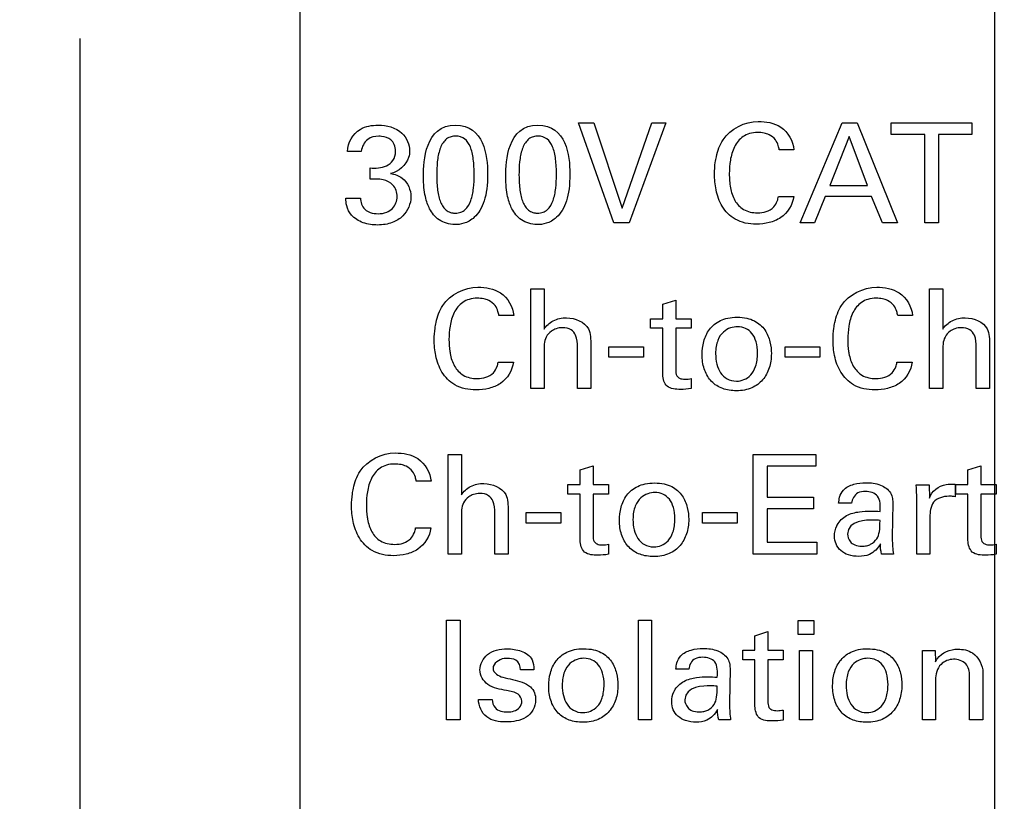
# Model space of a CAD drawing. Header units: inches. Extents: x 0 to 34, y 0 to 22.
# Tile 5 of 31: x 12 to 13, y 6.2 to 7. Entities that reach past the tile are written whole.
import ezdxf

# ---------------------------------------------------------------- set-up
doc = ezdxf.new("R2010")
doc.units = ezdxf.units.IN
doc.header["$LTSCALE"] = 1.87
doc.header["$MEASUREMENT"] = 0
doc.layers.get('0').update_dxf_attribs({"linetype": 'CONTINUOUS'})
doc.layers.add('DATUMCURVES', color=7, linetype='CONTINUOUS')
doc.layers.add('DIMENSIONS', color=7, linetype='CONTINUOUS')
doc.styles.get("Standard").update_dxf_attribs({"font": 'txt', "width": 0.8})
doc.dimstyles.new('DIMSTYLE_2', dxfattribs={"dimtxt": 0.125, "dimasz": 0.18, "dimexe": 0.18, "dimexo": 0.0625, "dimgap": 0.09, "dimtad": 0, "dimtih": 1, "dimtoh": 1, "dimdec": 3, "dimlfac": 0.5, "dimzin": 4, "dimdsep": 46, "dimtxsty": 'STANDARD', "dimblk": '_FILLED', "dimblk1": '_FILLED', "dimblk2": '_FILLED', "dimcen": 0.09, "dimadec": 0, "dimazin": 0, "dimtp": 0.01, "dimtm": 0.01, "dimtfac": 1, "dimtdec": 3, "dimtofl": 0, "dimtmove": 0, "dimatfit": 3, "dimldrblk": '_FILLED', "dimfxl": 1, "dimtolj": 1, "dimtzin": 4, "dimarcsym": 0})

# ---------------------------------------------------------------- blocks, each defined once
blk = doc.blocks.new('*D6')
at = {"layer": 'DIMENSIONS', "color": 2, "linetype": 'CONTINUOUS'}
blk.add_line((13.00455, 7.02036), (13.00455, 4.75337), dxfattribs=at)
at = {"layer": 'DIMENSIONS', "color": 2, "linetype": 'CONTINUOUS', "insert": (12.94205, 4.69087), "char_height": 0.125, "width": 1.125, "attachment_point": 3, "rotation": 90, "line_spacing_factor": 0.9}
blk.add_mtext('.241{\\Ftxt.shx;\\W1.000000;\\H0.125000; }[6.12]', dxfattribs=at)
blk = doc.blocks.new('_FILLED')
at = {"color": 0, "linetype": 'BYBLOCK'}
blk.add_solid([(0, 0), (-1, 0.1736), (-1, -0.1736)], dxfattribs=at)
blk = doc.blocks.new('*D7')
at = {"layer": 'DIMENSIONS', "color": 2, "linetype": 'CONTINUOUS'}
for p, q in [((12.08455, 6.99036), (12.08455, 5.14264)), ((12.08455, 5.14264), (12.12602, 4.95427)), ((12.12602, 4.95427), (12.12602, 4.75337))]:
    blk.add_line(p, q, dxfattribs=at)
at = {"layer": 'DIMENSIONS', "color": 2, "linetype": 'CONTINUOUS', "insert": (12.06352, 4.69087), "char_height": 0.125, "width": 1.225, "attachment_point": 3, "rotation": 90, "line_spacing_factor": 0.9}
blk.add_mtext('-.219{\\Ftxt.shx;\\W1.000000;\\H0.125000; }[5.56]', dxfattribs=at)
blk = doc.blocks.new('*D15')
at = {"layer": 'DIMENSIONS', "color": 2, "linetype": 'CONTINUOUS'}
blk.add_line((13.58049, 15.62486), (14.19805, 15.62486), dxfattribs=at)
at = {"layer": 'DIMENSIONS', "color": 2, "linetype": 'CONTINUOUS', "insert": (14.26055, 15.68736), "char_height": 0.125, "width": 1.425, "attachment_point": 1, "line_spacing_factor": 0.9}
blk.add_mtext('4.942{\\Ftxt.shx;\\W1.000000;\\H0.125000; }[125.53]', dxfattribs=at)
blk = doc.blocks.new('*D18')
at = {"layer": 'DIMENSIONS', "color": 2, "linetype": 'CONTINUOUS'}
blk.add_line((12.02605, 7.08286), (11.24705, 7.08286), dxfattribs=at)
at = {"layer": 'DIMENSIONS', "color": 2, "linetype": 'CONTINUOUS', "insert": (11.18455, 7.14536), "char_height": 0.125, "width": 1.225, "attachment_point": 3, "line_spacing_factor": 0.9}
blk.add_mtext('.671{\\Ftxt.shx;\\W1.000000;\\H0.125000; }[17.04]', dxfattribs=at)
blk = doc.blocks.new('*D19')
at = {"layer": 'DIMENSIONS', "color": 2, "linetype": 'CONTINUOUS'}
blk.add_line((12.02605, 14.03686), (11.24705, 14.03686), dxfattribs=at)
at = {"layer": 'DIMENSIONS', "color": 2, "linetype": 'CONTINUOUS', "insert": (11.18455, 14.09936), "char_height": 0.125, "width": 1.425, "attachment_point": 3, "line_spacing_factor": 0.9}
blk.add_mtext('4.148{\\Ftxt.shx;\\W1.000000;\\H0.125000; }[105.36]', dxfattribs=at)
blk = doc.blocks.new('*D30')
at = {"layer": 'DIMENSIONS', "color": 2, "linetype": 'CONTINUOUS'}
blk.add_line((12.21957, 7.46086), (11.24705, 7.46086), dxfattribs=at)
at = {"layer": 'DIMENSIONS', "color": 2, "linetype": 'CONTINUOUS', "insert": (11.18455, 7.52336), "char_height": 0.125, "width": 2.025, "attachment_point": 3, "line_spacing_factor": 0.9}
blk.add_mtext('PIN 1-A .860{\\Ftxt.shx;\\W1.000000;\\H0.125000; }[21.84]', dxfattribs=at)
blk = doc.blocks.new('*D31')
at = {"layer": 'DIMENSIONS', "color": 2, "linetype": 'CONTINUOUS'}
blk.add_line((12.3057, 7.37159), (12.3057, 4.75337), dxfattribs=at)
at = {"layer": 'DIMENSIONS', "color": 2, "linetype": 'CONTINUOUS', "insert": (12.2432, 4.69087), "char_height": 0.125, "width": 1.925, "attachment_point": 3, "rotation": 90, "line_spacing_factor": 0.9}
blk.add_mtext('PIN 1-A .108{\\Ftxt.shx;\\W1.000000;\\H0.125000; }[2.75]', dxfattribs=at)

msp = doc.modelspace()

# ---------------------------------------------------------------- linework, layer by layer
at = {"layer": 'DATUMCURVES', "color": 40, "linetype": 'CONTINUOUS'}
for p, q in [((12.58594, 6.90564), (12.60136, 6.90564)), ((12.62166, 6.80527), (12.58594, 6.90564)), ((12.60136, 6.90564), (12.62986, 6.81987)), ((12.62986, 6.81987), (12.65988, 6.90564)), ((12.67394, 6.90564), (12.63695, 6.80527)), ((12.65988, 6.90564), (12.67394, 6.90564)), ((12.80914, 6.80527), (12.8514, 6.90564)), ((12.8514, 6.90564), (12.86626, 6.90564)), ((12.86626, 6.90564), (12.90684, 6.80527)), ((12.90066, 6.90564), (12.98172, 6.90564)), ((12.90066, 6.89384), (12.90066, 6.90564)), ((12.98172, 6.90564), (12.98172, 6.89384)), ((12.9343, 6.89384), (12.90066, 6.89384)), ((12.9343, 6.80527), (12.9343, 6.89384)), ((12.98172, 6.89384), (12.94805, 6.89384)), ((12.94805, 6.89384), (12.94805, 6.80527)), ((12.85821, 6.89189), (12.83873, 6.84268)), ((12.87668, 6.84268), (12.85821, 6.89189)), ((12.36762, 6.877), (12.35358, 6.877)), ((12.80281, 6.87854), (12.78795, 6.87854)), ((12.37638, 6.84906), (12.37638, 6.86034)), ((12.83873, 6.84268), (12.87668, 6.84268)), ((12.35205, 6.83001), (12.36679, 6.83001)), ((12.78724, 6.8317), (12.80254, 6.8317)), ((12.83428, 6.83142), (12.82346, 6.80527)), ((12.88086, 6.83142), (12.83428, 6.83142)), ((12.89171, 6.80527), (12.88086, 6.83142)), ((12.63695, 6.80527), (12.62166, 6.80527)), ((12.82346, 6.80527), (12.80914, 6.80527)), ((12.90684, 6.80527), (12.89171, 6.80527)), ((12.94805, 6.80527), (12.9343, 6.80527)), ((12.53817, 6.73884), (12.55138, 6.73884)), ((12.53817, 6.63861), (12.53817, 6.73884)), ((12.55138, 6.73884), (12.55138, 6.69812)), ((12.93929, 6.73884), (12.9525, 6.73884)), ((12.93929, 6.63861), (12.93929, 6.73884)), ((12.9525, 6.73884), (12.9525, 6.69812)), ((12.67095, 6.72327), (12.68388, 6.72745)), ((12.68388, 6.72745), (12.68388, 6.70868)), ((12.67095, 6.70868), (12.67095, 6.72327)), ((12.52089, 6.71188), (12.50601, 6.71188)), ((12.65858, 6.70868), (12.67095, 6.70868)), ((12.65858, 6.69907), (12.65858, 6.70868)), ((12.68388, 6.70868), (12.69945, 6.70868)), ((12.69945, 6.70868), (12.69945, 6.69907)), ((12.92201, 6.71188), (12.90712, 6.71188)), ((12.67095, 6.69907), (12.65858, 6.69907)), ((12.67095, 6.6525), (12.67095, 6.69907)), ((12.69945, 6.69907), (12.68388, 6.69907)), ((12.68388, 6.69907), (12.68388, 6.65724)), ((12.55138, 6.67558), (12.55138, 6.63861)), ((12.58501, 6.63861), (12.58501, 6.67989)), ((12.59836, 6.68225), (12.59836, 6.63861)), ((12.61664, 6.68047), (12.65153, 6.68047)), ((12.61664, 6.66988), (12.61664, 6.68047)), ((12.65153, 6.68047), (12.65153, 6.66988)), ((12.794, 6.68047), (12.82888, 6.68047)), ((12.794, 6.66988), (12.794, 6.68047)), ((12.82888, 6.68047), (12.82888, 6.66988)), ((12.9525, 6.67558), (12.9525, 6.63861)), ((12.98614, 6.63861), (12.98614, 6.67989)), ((12.99948, 6.68225), (12.99948, 6.63861)), ((12.65153, 6.66988), (12.61664, 6.66988)), ((12.82888, 6.66988), (12.794, 6.66988)), ((12.50532, 6.66503), (12.5206, 6.66503)), ((12.90644, 6.66503), (12.92171, 6.66503)), ((12.69945, 6.64862), (12.69945, 6.63847)), ((12.55138, 6.63861), (12.53817, 6.63861)), ((12.59836, 6.63861), (12.58501, 6.63861)), ((12.9525, 6.63861), (12.93929, 6.63861)), ((12.99948, 6.63861), (12.98614, 6.63861)), ((12.45505, 6.57217), (12.46826, 6.57217)), ((12.45505, 6.47194), (12.45505, 6.57217)), ((12.46826, 6.57217), (12.46826, 6.53146)), ((12.76188, 6.57231), (12.82484, 6.57231)), ((12.76188, 6.47194), (12.76188, 6.57231)), ((12.82484, 6.57231), (12.82484, 6.56051)), ((12.58784, 6.5566), (12.60076, 6.56078)), ((12.58784, 6.54201), (12.58784, 6.5566)), ((12.60076, 6.56078), (12.60076, 6.54201)), ((12.82484, 6.56051), (12.77577, 6.56051)), ((12.77577, 6.56051), (12.77577, 6.52923)), ((12.97784, 6.5566), (12.99077, 6.56078)), ((12.97784, 6.54201), (12.97784, 6.5566)), ((12.99077, 6.56078), (12.99077, 6.54201)), ((12.43777, 6.54521), (12.42289, 6.54521)), ((12.57547, 6.54201), (12.58784, 6.54201)), ((12.57547, 6.53241), (12.57547, 6.54201)), ((12.60076, 6.54201), (12.61633, 6.54201)), ((12.61633, 6.54201), (12.61633, 6.53241)), ((12.92562, 6.54174), (12.93883, 6.54174)), ((12.93883, 6.54174), (12.9391, 6.52826)), ((12.96482, 6.54228), (12.96482, 6.5295)), ((12.96547, 6.54201), (12.97784, 6.54201)), ((12.96547, 6.53241), (12.96547, 6.54201)), ((12.99077, 6.54201), (13.00635, 6.54201)), ((13.00635, 6.54201), (13.00635, 6.53241)), ((12.58784, 6.53241), (12.57547, 6.53241)), ((12.58784, 6.48583), (12.58784, 6.53241)), ((12.61633, 6.53241), (12.60076, 6.53241)), ((12.60076, 6.53241), (12.60076, 6.49058)), ((12.77577, 6.52923), (12.82248, 6.52923)), ((12.82248, 6.52923), (12.82248, 6.51754)), ((12.92632, 6.47194), (12.92632, 6.52755)), ((12.97784, 6.53241), (12.96547, 6.53241)), ((12.97784, 6.48583), (12.97784, 6.53241)), ((13.00635, 6.53241), (12.99077, 6.53241)), ((12.99077, 6.53241), (12.99077, 6.49058)), ((12.82248, 6.51754), (12.77577, 6.51754)), ((12.77577, 6.51754), (12.77577, 6.48417)), ((12.86078, 6.5231), (12.84771, 6.5231)), ((12.90221, 6.52283), (12.90164, 6.48947)), ((12.46826, 6.50892), (12.46826, 6.47194)), ((12.5019, 6.47194), (12.5019, 6.51323)), ((12.51524, 6.51559), (12.51524, 6.47194)), ((12.53353, 6.5138), (12.56841, 6.5138)), ((12.53353, 6.50322), (12.53353, 6.5138)), ((12.56841, 6.5138), (12.56841, 6.50322)), ((12.71088, 6.5138), (12.74577, 6.5138)), ((12.71088, 6.50322), (12.71088, 6.5138)), ((12.74577, 6.5138), (12.74577, 6.50322)), ((12.93951, 6.50905), (12.93951, 6.47194)), ((12.4222, 6.49836), (12.43749, 6.49836)), ((12.56841, 6.50322), (12.53353, 6.50322)), ((12.74577, 6.50322), (12.71088, 6.50322)), ((12.61633, 6.48195), (12.61633, 6.4718)), ((12.77577, 6.48417), (12.82595, 6.48417)), ((12.82595, 6.48417), (12.82595, 6.47194)), ((13.00635, 6.48195), (13.00635, 6.4718)), ((12.46826, 6.47194), (12.45505, 6.47194)), ((12.51524, 6.47194), (12.5019, 6.47194)), ((12.82595, 6.47194), (12.76188, 6.47194)), ((12.90278, 6.47194), (12.89095, 6.47194)), ((12.93951, 6.47194), (12.92632, 6.47194)), ((12.45316, 6.40564), (12.46707, 6.40564)), ((12.45316, 6.30527), (12.45316, 6.40564)), ((12.46707, 6.40564), (12.46707, 6.30527)), ((12.64637, 6.40551), (12.65944, 6.40551)), ((12.64637, 6.30527), (12.64637, 6.40551)), ((12.65944, 6.40551), (12.65944, 6.30527)), ((12.80691, 6.40537), (12.82264, 6.40537)), ((12.80691, 6.39105), (12.80691, 6.40537)), ((12.82264, 6.40537), (12.82264, 6.39105)), ((12.76359, 6.38994), (12.77653, 6.39412)), ((12.76359, 6.37534), (12.76359, 6.38994)), ((12.77653, 6.39412), (12.77653, 6.37534)), ((12.82264, 6.39105), (12.80691, 6.39105)), ((12.75122, 6.37534), (12.76359, 6.37534)), ((12.75122, 6.36574), (12.75122, 6.37534)), ((12.77653, 6.37534), (12.7921, 6.37534)), ((12.7921, 6.37534), (12.7921, 6.36574)), ((12.80832, 6.37507), (12.8214, 6.37507)), ((12.80832, 6.30527), (12.80832, 6.37507)), ((12.8214, 6.37507), (12.8214, 6.30527)), ((12.93194, 6.37507), (12.94499, 6.37507)), ((12.93207, 6.36702), (12.93194, 6.37507)), ((12.94499, 6.37507), (12.94515, 6.36381)), ((12.76359, 6.36574), (12.75122, 6.36574)), ((12.76359, 6.31916), (12.76359, 6.36574)), ((12.7921, 6.36574), (12.77653, 6.36574)), ((12.77653, 6.36574), (12.77653, 6.32391)), ((12.93207, 6.30527), (12.93207, 6.36702)), ((12.54114, 6.35573), (12.52779, 6.35573)), ((12.69707, 6.35643), (12.68401, 6.35643)), ((12.7385, 6.35616), (12.73796, 6.3228)), ((12.97949, 6.30527), (12.97949, 6.34963)), ((12.99284, 6.35269), (12.99284, 6.30527)), ((12.94515, 6.34545), (12.94515, 6.30527)), ((12.48553, 6.326), (12.49929, 6.326)), ((12.7921, 6.31528), (12.7921, 6.30514)), ((12.46707, 6.30527), (12.45316, 6.30527)), ((12.65944, 6.30527), (12.64637, 6.30527)), ((12.73907, 6.30527), (12.72724, 6.30527)), ((12.8214, 6.30527), (12.80832, 6.30527)), ((12.94515, 6.30527), (12.93207, 6.30527)), ((12.99284, 6.30527), (12.97949, 6.30527))]:
    msp.add_line(p, q, dxfattribs=at)
for points, knots in [([(12.35358, 6.877), (12.35388, 6.88554), (12.36293, 6.90118), (12.37851, 6.90328), (12.38472, 6.90328)], [0, 0, 0, 0, 0.5789, 1, 1, 1, 1]), ([(12.38472, 6.90328), (12.39303, 6.90328), (12.40936, 6.89941), (12.41615, 6.88384), (12.41615, 6.8773)], [0, 0, 0, 0, 0.559168, 1, 1, 1, 1]), ([(12.72371, 6.86581), (12.72399, 6.86771), (12.7254, 6.87568), (12.73225, 6.89639), (12.75352, 6.90705), (12.76682, 6.90705)], [0, 0, 0, 0, 0.089803, 0.377207, 1, 1, 1, 1]), ([(12.76682, 6.90705), (12.7746, 6.90705), (12.79226, 6.9043), (12.80211, 6.88733), (12.80281, 6.87854)], [0, 0, 0, 0, 0.468919, 1, 1, 1, 1]), ([(12.78795, 6.87854), (12.78772, 6.87995), (12.78704, 6.88349), (12.78425, 6.88934), (12.77878, 6.89365), (12.77236, 6.89561), (12.76569, 6.89617), (12.75835, 6.89533), (12.74942, 6.89124), (12.74198, 6.88162), (12.7384, 6.86823), (12.73744, 6.85428), (12.7381, 6.84502), (12.73897, 6.84036)], [0, 0, 0, 0, 0.042181, 0.106209, 0.187347, 0.239174, 0.303053, 0.384319, 0.454931, 0.587887, 0.726707, 0.860307, 1, 1, 1, 1]), ([(12.38792, 6.89206), (12.387, 6.89214), (12.38204, 6.89231), (12.37245, 6.89032), (12.3681, 6.88152), (12.36762, 6.877)], [0, 0, 0, 0, 0.095265, 0.508557, 1, 1, 1, 1]), ([(12.37638, 6.86034), (12.3819, 6.85986), (12.39067, 6.8603), (12.4006, 6.86741), (12.40262, 6.87616), (12.40147, 6.88378), (12.39664, 6.89016), (12.39136, 6.89175), (12.38792, 6.89206)], [0, 0, 0, 0, 0.288416, 0.434152, 0.602051, 0.724855, 0.827555, 1, 1, 1, 1]), ([(12.46152, 6.89227), (12.4599, 6.89217), (12.45633, 6.89145), (12.45082, 6.88788), (12.44613, 6.87963), (12.44374, 6.86647), (12.44326, 6.85163), (12.44399, 6.83743), (12.44641, 6.82727), (12.44974, 6.82111), (12.45297, 6.81761), (12.45643, 6.81577), (12.45911, 6.8151), (12.46098, 6.81492), (12.46154, 6.81486), (12.46222, 6.81488)], [0, 0, 0, 0, 0.046886, 0.103149, 0.215675, 0.328201, 0.440727, 0.580545, 0.720363, 0.790273, 0.860182, 0.930091, 0.965045, 0.982523, 1, 1, 1, 1]), ([(12.46222, 6.81488), (12.46294, 6.81489), (12.46528, 6.81503), (12.4685, 6.81599), (12.47364, 6.8191), (12.47822, 6.82706), (12.48077, 6.83983), (12.48135, 6.85503), (12.48063, 6.86966), (12.47772, 6.88214), (12.47226, 6.89029), (12.46556, 6.8924), (12.46185, 6.89228), (12.46152, 6.89227)], [0, 0, 0, 0, 0.026346, 0.052692, 0.105385, 0.21077, 0.316155, 0.421539, 0.562766, 0.703993, 0.84522, 0.986447, 1, 1, 1, 1]), ([(12.5443, 6.89227), (12.54268, 6.89217), (12.53911, 6.89145), (12.5336, 6.88788), (12.5289, 6.87963), (12.52652, 6.86647), (12.52603, 6.85163), (12.52677, 6.83743), (12.5292, 6.82727), (12.53252, 6.82111), (12.53576, 6.81761), (12.53922, 6.81577), (12.54189, 6.8151), (12.54376, 6.81492), (12.54431, 6.81486), (12.545, 6.81488)], [0, 0, 0, 0, 0.046886, 0.103149, 0.215675, 0.328201, 0.440727, 0.580545, 0.720363, 0.790273, 0.860182, 0.930091, 0.965045, 0.982523, 1, 1, 1, 1]), ([(12.545, 6.81488), (12.54572, 6.81489), (12.54805, 6.81503), (12.55127, 6.81599), (12.55642, 6.8191), (12.56099, 6.82706), (12.56354, 6.83983), (12.56413, 6.85503), (12.5634, 6.86966), (12.56049, 6.88214), (12.55503, 6.89029), (12.54833, 6.8924), (12.54462, 6.89228), (12.5443, 6.89227)], [0, 0, 0, 0, 0.026346, 0.052692, 0.105384, 0.210768, 0.316152, 0.421536, 0.562762, 0.703988, 0.845213, 0.986439, 1, 1, 1, 1]), ([(12.41615, 6.8773), (12.41615, 6.87514), (12.4149, 6.86476), (12.40492, 6.8564), (12.39696, 6.85462)], [0, 0, 0, 0, 0.209375, 1, 1, 1, 1]), ([(12.80254, 6.8317), (12.80167, 6.82339), (12.79384, 6.81095), (12.77785, 6.8048), (12.76204, 6.80287), (12.74364, 6.80641), (12.7296, 6.82099), (12.72395, 6.83766), (12.72251, 6.85279), (12.72317, 6.86201), (12.72371, 6.86581)], [0, 0, 0, 0, 0.184061, 0.27681, 0.371904, 0.534117, 0.667335, 0.796642, 0.915547, 1, 1, 1, 1]), ([(12.39696, 6.85462), (12.40117, 6.85402), (12.4124, 6.85043), (12.41753, 6.83815), (12.41753, 6.83126)], [0, 0, 0, 0, 0.381596, 1, 1, 1, 1]), ([(12.49461, 6.85448), (12.49461, 6.84309), (12.49238, 6.82543), (12.48288, 6.81029), (12.47025, 6.80371), (12.46026, 6.80302), (12.45318, 6.80426), (12.44569, 6.80786), (12.44003, 6.81312), (12.4356, 6.82013), (12.4317, 6.83029), (12.43011, 6.84364), (12.43011, 6.85226)], [0, 0, 0, 0, 0.08586, 0.171719, 0.238587, 0.305455, 0.404465, 0.503475, 0.602485, 0.701494, 0.850747, 1, 1, 1, 1]), ([(12.57739, 6.85448), (12.57739, 6.84309), (12.57515, 6.82543), (12.56565, 6.81029), (12.55302, 6.80371), (12.54303, 6.80302), (12.53596, 6.80426), (12.52846, 6.80786), (12.52281, 6.81312), (12.51838, 6.82012), (12.51448, 6.83029), (12.51288, 6.84364), (12.51288, 6.85226)], [0, 0, 0, 0, 0.08556, 0.171121, 0.237756, 0.30439, 0.403589, 0.502788, 0.601987, 0.701186, 0.850593, 1, 1, 1, 1]), ([(12.40363, 6.83142), (12.40366, 6.83574), (12.40086, 6.84387), (12.38903, 6.84961), (12.38083, 6.8492), (12.37638, 6.84906)], [0, 0, 0, 0, 0.3389, 0.636712, 1, 1, 1, 1]), ([(12.73897, 6.84036), (12.73979, 6.83596), (12.7423, 6.82755), (12.75182, 6.817), (12.76428, 6.81456), (12.77504, 6.81584), (12.78243, 6.8202), (12.78606, 6.82626), (12.78697, 6.8301), (12.78724, 6.8317)], [0, 0, 0, 0, 0.191136, 0.370728, 0.57855, 0.706059, 0.83173, 0.930403, 1, 1, 1, 1]), ([(12.41753, 6.83126), (12.41753, 6.82428), (12.41238, 6.81278), (12.39833, 6.80429), (12.38414, 6.80222), (12.36949, 6.80417), (12.35769, 6.81127), (12.35251, 6.82126), (12.35215, 6.82741), (12.35205, 6.83001)], [0, 0, 0, 0, 0.219649, 0.348941, 0.50494, 0.661204, 0.807876, 0.918076, 1, 1, 1, 1]), ([(12.36679, 6.83001), (12.36673, 6.82598), (12.36902, 6.8192), (12.37703, 6.81488), (12.38477, 6.81395), (12.39278, 6.81504), (12.40112, 6.82027), (12.4036, 6.82707), (12.40363, 6.83142)], [0, 0, 0, 0, 0.220412, 0.337554, 0.480542, 0.641013, 0.770714, 1, 1, 1, 1]), ([(12.44177, 6.69915), (12.44204, 6.70105), (12.44346, 6.70901), (12.4503, 6.72972), (12.47158, 6.74039), (12.48487, 6.74039)], [0, 0, 0, 0, 0.089797, 0.377167, 1, 1, 1, 1]), ([(12.48487, 6.74039), (12.49266, 6.74039), (12.51033, 6.73764), (12.52019, 6.72066), (12.52089, 6.71188)], [0, 0, 0, 0, 0.469036, 1, 1, 1, 1]), ([(12.84289, 6.69915), (12.84316, 6.70105), (12.84458, 6.70901), (12.85143, 6.72973), (12.87271, 6.74039), (12.88601, 6.74039)], [0, 0, 0, 0, 0.089781, 0.377109, 1, 1, 1, 1]), ([(12.88601, 6.74039), (12.89379, 6.74039), (12.91145, 6.73763), (12.92131, 6.72066), (12.92201, 6.71188)], [0, 0, 0, 0, 0.468919, 1, 1, 1, 1]), ([(12.50601, 6.71188), (12.50578, 6.71328), (12.5051, 6.71682), (12.5023, 6.72267), (12.49683, 6.72699), (12.49041, 6.72895), (12.48373, 6.7295), (12.47639, 6.72867), (12.46747, 6.72458), (12.46002, 6.71495), (12.45645, 6.70156), (12.45553, 6.68829), (12.45605, 6.67971), (12.45667, 6.67569)], [0, 0, 0, 0, 0.04303, 0.108378, 0.191216, 0.244118, 0.3093, 0.392211, 0.464254, 0.599901, 0.741531, 0.877836, 1, 1, 1, 1]), ([(12.90712, 6.71188), (12.9069, 6.71329), (12.90622, 6.71682), (12.90342, 6.72267), (12.89795, 6.72699), (12.89153, 6.72895), (12.88486, 6.7295), (12.87751, 6.72867), (12.86859, 6.72458), (12.86114, 6.71495), (12.85757, 6.70156), (12.85666, 6.68829), (12.85718, 6.67971), (12.8578, 6.67569)], [0, 0, 0, 0, 0.043013, 0.108346, 0.191183, 0.244088, 0.309275, 0.39219, 0.464233, 0.599881, 0.741517, 0.87783, 1, 1, 1, 1]), ([(12.55138, 6.69812), (12.5535, 6.70175), (12.56062, 6.70786), (12.5773, 6.71158), (12.59869, 6.70297), (12.59836, 6.68774), (12.59836, 6.68225)], [0, 0, 0, 0, 0.187157, 0.390356, 0.755898, 1, 1, 1, 1]), ([(12.7431, 6.63628), (12.73821, 6.63646), (12.72842, 6.63851), (12.71822, 6.64616), (12.71179, 6.6579), (12.7098, 6.67164), (12.71141, 6.68597), (12.71695, 6.69845), (12.72785, 6.70762), (12.73872, 6.71029), (12.74585, 6.7102)], [0, 0, 0, 0, 0.123818, 0.261393, 0.398969, 0.536544, 0.652408, 0.768272, 0.884136, 1, 1, 1, 1]), ([(12.74585, 6.7102), (12.74896, 6.71016), (12.75582, 6.70953), (12.76569, 6.70585), (12.77434, 6.69787), (12.77927, 6.68546), (12.78059, 6.67178), (12.7786, 6.65883), (12.77206, 6.64662), (12.76283, 6.63975), (12.75333, 6.63678), (12.747, 6.6362), (12.74364, 6.63626), (12.7431, 6.63628)], [0, 0, 0, 0, 0.051325, 0.102651, 0.205301, 0.307952, 0.410603, 0.554458, 0.698314, 0.842169, 0.914097, 0.986025, 1, 1, 1, 1]), ([(12.9525, 6.69812), (12.95463, 6.70175), (12.96175, 6.70785), (12.97843, 6.71158), (12.99981, 6.70297), (12.99948, 6.68774), (12.99948, 6.68225)], [0, 0, 0, 0, 0.18723, 0.390343, 0.755892, 1, 1, 1, 1]), ([(12.5206, 6.66503), (12.51972, 6.65672), (12.5119, 6.64428), (12.49591, 6.63813), (12.4801, 6.63621), (12.46171, 6.63975), (12.44766, 6.65432), (12.44201, 6.671), (12.44056, 6.68612), (12.44123, 6.69534), (12.44177, 6.69915)], [0, 0, 0, 0, 0.18408, 0.276808, 0.371804, 0.534079, 0.667322, 0.796637, 0.915546, 1, 1, 1, 1]), ([(12.58501, 6.67989), (12.58501, 6.68402), (12.58486, 6.69079), (12.57863, 6.69865), (12.57077, 6.70005), (12.56386, 6.69909), (12.55791, 6.69607), (12.55304, 6.69074), (12.55138, 6.68308), (12.55138, 6.67809), (12.55138, 6.67558)], [0, 0, 0, 0, 0.196365, 0.306559, 0.448743, 0.551728, 0.636484, 0.761997, 0.880425, 1, 1, 1, 1]), ([(12.74585, 6.70062), (12.74167, 6.70062), (12.73348, 6.69856), (12.7257, 6.68793), (12.72344, 6.67564), (12.72477, 6.66281), (12.7297, 6.65098), (12.73757, 6.64598), (12.74501, 6.64598)], [0, 0, 0, 0, 0.301951, 0.452927, 0.603903, 0.702927, 0.801951, 1, 1, 1, 1]), ([(12.74501, 6.64598), (12.74994, 6.64598), (12.75787, 6.64876), (12.76473, 6.65986), (12.76673, 6.67312), (12.76513, 6.68624), (12.75957, 6.69708), (12.75196, 6.70062), (12.74585, 6.70062)], [0, 0, 0, 0, 0.2735, 0.41025, 0.547001, 0.66025, 0.7735, 1, 1, 1, 1]), ([(12.92171, 6.66503), (12.92084, 6.65672), (12.91302, 6.64428), (12.89703, 6.63813), (12.88122, 6.63621), (12.86283, 6.63975), (12.84878, 6.65432), (12.84313, 6.671), (12.84169, 6.68612), (12.84235, 6.69534), (12.84289, 6.69915)], [0, 0, 0, 0, 0.184021, 0.276764, 0.371777, 0.534059, 0.667308, 0.796628, 0.915542, 1, 1, 1, 1]), ([(12.98614, 6.67989), (12.98614, 6.68402), (12.98599, 6.69079), (12.97976, 6.69865), (12.9719, 6.70005), (12.96499, 6.69909), (12.95904, 6.69607), (12.95417, 6.69074), (12.9525, 6.68308), (12.9525, 6.67809), (12.9525, 6.67558)], [0, 0, 0, 0, 0.196363, 0.306516, 0.448577, 0.551658, 0.636423, 0.761985, 0.880424, 1, 1, 1, 1]), ([(12.45667, 6.67569), (12.45678, 6.67503), (12.45764, 6.66995), (12.46036, 6.66088), (12.46989, 6.65033), (12.48234, 6.64789), (12.4931, 6.64918), (12.50049, 6.65354), (12.50412, 6.65959), (12.50503, 6.66343), (12.50532, 6.66503)], [0, 0, 0, 0, 0.028136, 0.213923, 0.388541, 0.590576, 0.714252, 0.836419, 0.932323, 1, 1, 1, 1]), ([(12.8578, 6.67569), (12.8579, 6.67503), (12.85877, 6.66995), (12.86148, 6.66088), (12.87101, 6.65033), (12.88347, 6.64789), (12.89422, 6.64918), (12.90163, 6.65353), (12.90524, 6.6596), (12.90616, 6.66343), (12.90644, 6.66503)], [0, 0, 0, 0, 0.028136, 0.213917, 0.388531, 0.590561, 0.714166, 0.836519, 0.932331, 1, 1, 1, 1]), ([(12.68388, 6.65724), (12.68388, 6.65522), (12.68401, 6.65163), (12.68821, 6.64818), (12.6935, 6.64773), (12.69741, 6.64812), (12.69945, 6.64862)], [0, 0, 0, 0, 0.282749, 0.452855, 0.707368, 1, 1, 1, 1]), ([(12.68861, 6.63763), (12.68405, 6.63763), (12.67368, 6.6381), (12.67095, 6.64833), (12.67095, 6.6525)], [0, 0, 0, 0, 0.522965, 1, 1, 1, 1]), ([(12.35865, 6.53248), (12.35893, 6.53438), (12.36034, 6.54234), (12.36719, 6.56306), (12.38846, 6.57372), (12.40176, 6.57372)], [0, 0, 0, 0, 0.089797, 0.377167, 1, 1, 1, 1]), ([(12.40176, 6.57372), (12.40954, 6.57372), (12.42721, 6.57097), (12.43707, 6.55399), (12.43777, 6.54521)], [0, 0, 0, 0, 0.469036, 1, 1, 1, 1]), ([(12.42289, 6.54521), (12.42267, 6.54662), (12.42199, 6.55015), (12.41919, 6.556), (12.41372, 6.56032), (12.40729, 6.56228), (12.40062, 6.56284), (12.39328, 6.562), (12.38435, 6.55791), (12.3769, 6.54829), (12.37333, 6.53489), (12.37241, 6.52162), (12.37294, 6.51304), (12.37356, 6.50903)], [0, 0, 0, 0, 0.043027, 0.108375, 0.191218, 0.244122, 0.309305, 0.392215, 0.464257, 0.599903, 0.741533, 0.877837, 1, 1, 1, 1]), ([(12.46826, 6.53146), (12.47039, 6.53508), (12.4775, 6.54119), (12.49419, 6.54491), (12.51557, 6.53631), (12.51524, 6.52107), (12.51524, 6.51559)], [0, 0, 0, 0, 0.18717, 0.390354, 0.755897, 1, 1, 1, 1]), ([(12.65998, 6.46961), (12.6551, 6.46979), (12.6453, 6.47184), (12.63511, 6.47949), (12.62868, 6.49123), (12.62668, 6.50498), (12.6283, 6.51931), (12.63384, 6.53178), (12.64473, 6.54095), (12.6556, 6.54362), (12.66273, 6.54353)], [0, 0, 0, 0, 0.123818, 0.261393, 0.398969, 0.536544, 0.652408, 0.768272, 0.884136, 1, 1, 1, 1]), ([(12.66273, 6.54353), (12.66584, 6.54349), (12.67271, 6.54286), (12.68258, 6.53919), (12.69121, 6.5312), (12.69614, 6.5188), (12.69746, 6.50512), (12.69547, 6.49216), (12.68894, 6.47995), (12.67971, 6.47308), (12.67022, 6.47011), (12.66388, 6.46953), (12.66052, 6.46959), (12.65998, 6.46961)], [0, 0, 0, 0, 0.051325, 0.102651, 0.205302, 0.307953, 0.410603, 0.554459, 0.698315, 0.842171, 0.914099, 0.986026, 1, 1, 1, 1]), ([(12.84771, 6.5231), (12.84794, 6.52518), (12.84851, 6.52991), (12.8527, 6.53808), (12.86302, 6.54298), (12.87602, 6.54432), (12.88939, 6.54275), (12.89951, 6.53592), (12.90206, 6.52818), (12.90221, 6.5245), (12.90221, 6.52283)], [0, 0, 0, 0, 0.08138, 0.18479, 0.341025, 0.49857, 0.692663, 0.856856, 0.935191, 1, 1, 1, 1]), ([(12.9391, 6.52826), (12.94091, 6.53523), (12.95168, 6.54288), (12.96181, 6.54246), (12.96482, 6.54228)], [0, 0, 0, 0, 0.705225, 1, 1, 1, 1]), ([(12.43749, 6.49836), (12.43661, 6.49005), (12.42878, 6.47761), (12.41279, 6.47147), (12.39698, 6.46954), (12.37859, 6.47308), (12.36454, 6.48765), (12.35889, 6.50433), (12.35745, 6.51946), (12.35811, 6.52867), (12.35865, 6.53248)], [0, 0, 0, 0, 0.18408, 0.276808, 0.371804, 0.534079, 0.667322, 0.796637, 0.915546, 1, 1, 1, 1]), ([(12.5019, 6.51323), (12.5019, 6.51735), (12.50175, 6.52412), (12.49551, 6.53199), (12.48765, 6.53339), (12.48074, 6.53242), (12.4748, 6.5294), (12.46993, 6.52407), (12.46826, 6.51641), (12.46826, 6.51143), (12.46826, 6.50892)], [0, 0, 0, 0, 0.196369, 0.306565, 0.448752, 0.551738, 0.636492, 0.761982, 0.880423, 1, 1, 1, 1]), ([(12.66273, 6.53395), (12.65856, 6.53395), (12.65036, 6.53189), (12.64258, 6.52126), (12.64033, 6.50898), (12.64166, 6.49614), (12.64658, 6.48431), (12.65445, 6.47932), (12.66189, 6.47932)], [0, 0, 0, 0, 0.301951, 0.452927, 0.603903, 0.702927, 0.801951, 1, 1, 1, 1]), ([(12.66189, 6.47932), (12.66683, 6.47932), (12.67475, 6.48209), (12.68161, 6.49319), (12.68362, 6.50645), (12.68202, 6.51957), (12.67646, 6.53042), (12.66885, 6.53395), (12.66273, 6.53395)], [0, 0, 0, 0, 0.2735, 0.41025, 0.547001, 0.66025, 0.7735, 1, 1, 1, 1]), ([(12.87481, 6.53493), (12.87218, 6.53493), (12.8651, 6.53441), (12.86098, 6.52714), (12.86078, 6.5231)], [0, 0, 0, 0, 0.394021, 1, 1, 1, 1]), ([(12.88943, 6.51491), (12.88943, 6.52011), (12.89055, 6.53177), (12.87912, 6.53493), (12.87481, 6.53493)], [0, 0, 0, 0, 0.546645, 1, 1, 1, 1]), ([(12.95855, 6.53018), (12.95306, 6.53018), (12.94061, 6.52648), (12.93951, 6.51422), (12.93951, 6.50905)], [0, 0, 0, 0, 0.514929, 1, 1, 1, 1]), ([(12.96482, 6.5295), (12.96402, 6.52982), (12.96191, 6.53017), (12.95981, 6.53018), (12.95855, 6.53018)], [0, 0, 0, 0, 0.403859, 1, 1, 1, 1]), ([(12.37356, 6.50903), (12.37366, 6.50836), (12.37452, 6.50328), (12.37724, 6.49421), (12.38677, 6.48366), (12.39923, 6.48123), (12.40998, 6.48251), (12.41737, 6.48687), (12.421, 6.49293), (12.42191, 6.49676), (12.4222, 6.49836)], [0, 0, 0, 0, 0.028137, 0.213928, 0.388549, 0.590571, 0.714261, 0.836418, 0.932322, 1, 1, 1, 1]), ([(12.84627, 6.50128), (12.84844, 6.50523), (12.85526, 6.51188), (12.86793, 6.51486), (12.87932, 6.51551), (12.88628, 6.51512), (12.88943, 6.51491)], [0, 0, 0, 0, 0.280525, 0.561872, 0.801032, 1, 1, 1, 1]), ([(12.8897, 6.48236), (12.88727, 6.47789), (12.88067, 6.47093), (12.86814, 6.46924), (12.85798, 6.47053), (12.84962, 6.475), (12.84452, 6.48203), (12.84292, 6.49099), (12.84434, 6.49758), (12.8461, 6.50098), (12.84627, 6.50128)], [0, 0, 0, 0, 0.208338, 0.355787, 0.501847, 0.62274, 0.73261, 0.844964, 0.985978, 1, 1, 1, 1]), ([(12.85674, 6.4921), (12.85674, 6.48987), (12.85784, 6.48533), (12.86348, 6.48096), (12.86989, 6.47971), (12.87605, 6.48034), (12.88134, 6.48223), (12.88665, 6.48722), (12.88909, 6.4943), (12.88928, 6.50099), (12.88943, 6.50585)], [0, 0, 0, 0, 0.235962, 0.353944, 0.471925, 0.539443, 0.606961, 0.741997, 0.870999, 1, 1, 1, 1]), ([(12.60076, 6.49058), (12.60076, 6.48855), (12.6009, 6.48496), (12.60509, 6.48151), (12.61039, 6.48106), (12.61429, 6.48145), (12.61633, 6.48195)], [0, 0, 0, 0, 0.282749, 0.452855, 0.707368, 1, 1, 1, 1]), ([(12.90164, 6.48947), (12.90164, 6.48873), (12.90179, 6.48288), (12.90208, 6.47701), (12.90278, 6.47194)], [0, 0, 0, 0, 0.125983, 1, 1, 1, 1]), ([(12.99077, 6.49058), (12.99077, 6.48855), (12.99091, 6.48497), (12.9951, 6.48152), (13.0004, 6.48106), (13.0043, 6.48146), (13.00635, 6.48195)], [0, 0, 0, 0, 0.282675, 0.452627, 0.70679, 1, 1, 1, 1]), ([(12.60549, 6.47097), (12.60093, 6.47097), (12.59057, 6.47143), (12.58784, 6.48167), (12.58784, 6.48583)], [0, 0, 0, 0, 0.522965, 1, 1, 1, 1]), ([(12.99549, 6.47097), (12.99093, 6.47097), (12.98057, 6.47143), (12.97784, 6.48167), (12.97784, 6.48583)], [0, 0, 0, 0, 0.522939, 1, 1, 1, 1]), ([(12.48691, 6.35559), (12.48691, 6.3613), (12.49371, 6.37435), (12.51239, 6.37757), (12.52833, 6.37564), (12.53727, 6.37), (12.53933, 6.36588)], [0, 0, 0, 0, 0.259798, 0.570582, 0.790275, 1, 1, 1, 1]), ([(12.58877, 6.30295), (12.58389, 6.30312), (12.5741, 6.30518), (12.56391, 6.31282), (12.55748, 6.32456), (12.55549, 6.33831), (12.5571, 6.35264), (12.56264, 6.36511), (12.57353, 6.37428), (12.5844, 6.37695), (12.59152, 6.37686)], [0, 0, 0, 0, 0.123818, 0.261393, 0.398969, 0.536544, 0.652408, 0.768272, 0.884136, 1, 1, 1, 1]), ([(12.59152, 6.37686), (12.59464, 6.37682), (12.6015, 6.3762), (12.61138, 6.37252), (12.62002, 6.36453), (12.62494, 6.35213), (12.62627, 6.33845), (12.62428, 6.3255), (12.61775, 6.31329), (12.60851, 6.30642), (12.59901, 6.30344), (12.59267, 6.30286), (12.58932, 6.30293), (12.58877, 6.30295)], [0, 0, 0, 0, 0.051326, 0.102653, 0.205305, 0.307958, 0.41061, 0.554468, 0.698326, 0.842185, 0.914114, 0.986043, 1, 1, 1, 1]), ([(12.68401, 6.35643), (12.68426, 6.35851), (12.68483, 6.36325), (12.68902, 6.37141), (12.69932, 6.37631), (12.71232, 6.37766), (12.72568, 6.37609), (12.7358, 6.36925), (12.73835, 6.36152), (12.7385, 6.35783), (12.7385, 6.35616)], [0, 0, 0, 0, 0.081431, 0.18489, 0.341003, 0.498401, 0.692569, 0.856804, 0.935169, 1, 1, 1, 1]), ([(12.71112, 6.36826), (12.7085, 6.36826), (12.70142, 6.36774), (12.69727, 6.36047), (12.69707, 6.35643)], [0, 0, 0, 0, 0.393875, 1, 1, 1, 1]), ([(12.72572, 6.34824), (12.72572, 6.35345), (12.72686, 6.3651), (12.71544, 6.36826), (12.71112, 6.36826)], [0, 0, 0, 0, 0.546858, 1, 1, 1, 1]), ([(12.87434, 6.30295), (12.86946, 6.30312), (12.85967, 6.30518), (12.84947, 6.31282), (12.84304, 6.32456), (12.84103, 6.33831), (12.84266, 6.35264), (12.8482, 6.36511), (12.8591, 6.37428), (12.86996, 6.37695), (12.87709, 6.37686)], [0, 0, 0, 0, 0.123818, 0.261393, 0.398969, 0.536544, 0.652408, 0.768272, 0.884136, 1, 1, 1, 1]), ([(12.87709, 6.37686), (12.8802, 6.37682), (12.88707, 6.3762), (12.89695, 6.37252), (12.90559, 6.36453), (12.91051, 6.35213), (12.91183, 6.33845), (12.90984, 6.3255), (12.9033, 6.31329), (12.89407, 6.30642), (12.88457, 6.30344), (12.87824, 6.30286), (12.87488, 6.30293), (12.87434, 6.30295)], [0, 0, 0, 0, 0.051326, 0.102652, 0.205305, 0.307957, 0.41061, 0.554468, 0.698325, 0.842183, 0.914112, 0.986041, 1, 1, 1, 1]), ([(12.94515, 6.36381), (12.94572, 6.36491), (12.95001, 6.37259), (12.96001, 6.37645), (12.96753, 6.37645)], [0, 0, 0, 0, 0.141779, 1, 1, 1, 1]), ([(12.96753, 6.37645), (12.97269, 6.37645), (12.98609, 6.37411), (12.99284, 6.36016), (12.99284, 6.35269)], [0, 0, 0, 0, 0.408649, 1, 1, 1, 1]), ([(12.51429, 6.36715), (12.51328, 6.36715), (12.50745, 6.36711), (12.50012, 6.3621), (12.50012, 6.35714)], [0, 0, 0, 0, 0.169541, 1, 1, 1, 1]), ([(12.52779, 6.35573), (12.52793, 6.35933), (12.52444, 6.36683), (12.51725, 6.36715), (12.51429, 6.36715)], [0, 0, 0, 0, 0.549735, 1, 1, 1, 1]), ([(12.59152, 6.36728), (12.58736, 6.36728), (12.57917, 6.36523), (12.57139, 6.35459), (12.56913, 6.34231), (12.57046, 6.32948), (12.57538, 6.31765), (12.58326, 6.31265), (12.5907, 6.31265)], [0, 0, 0, 0, 0.301951, 0.452927, 0.603903, 0.702927, 0.801951, 1, 1, 1, 1]), ([(12.5907, 6.31265), (12.59563, 6.31265), (12.60356, 6.31542), (12.61042, 6.32653), (12.61242, 6.33979), (12.61082, 6.3529), (12.60525, 6.36375), (12.59764, 6.36728), (12.59152, 6.36728)], [0, 0, 0, 0, 0.2735, 0.41025, 0.547001, 0.66025, 0.7735, 1, 1, 1, 1]), ([(12.87709, 6.36728), (12.87292, 6.36728), (12.86473, 6.36523), (12.85694, 6.35459), (12.85468, 6.34231), (12.85601, 6.32948), (12.86094, 6.31765), (12.86881, 6.31265), (12.87625, 6.31265)], [0, 0, 0, 0, 0.301951, 0.452927, 0.603903, 0.702927, 0.801951, 1, 1, 1, 1]), ([(12.87625, 6.31265), (12.88118, 6.31265), (12.88912, 6.31542), (12.89599, 6.32653), (12.898, 6.33979), (12.8964, 6.3529), (12.89082, 6.36375), (12.88321, 6.36728), (12.87709, 6.36728)], [0, 0, 0, 0, 0.2735, 0.41025, 0.547001, 0.66025, 0.7735, 1, 1, 1, 1]), ([(12.97949, 6.34963), (12.97949, 6.35381), (12.97804, 6.36112), (12.97005, 6.3655), (12.96111, 6.36717), (12.94811, 6.36217), (12.94515, 6.351), (12.94515, 6.34545)], [0, 0, 0, 0, 0.222738, 0.343073, 0.462099, 0.704223, 1, 1, 1, 1]), ([(12.51375, 6.33473), (12.50729, 6.33622), (12.49439, 6.3375), (12.48691, 6.35004), (12.48691, 6.35559)], [0, 0, 0, 0, 0.544309, 1, 1, 1, 1]), ([(12.68257, 6.33462), (12.68474, 6.33856), (12.69157, 6.34521), (12.70423, 6.3482), (12.71562, 6.34885), (12.72257, 6.34846), (12.72572, 6.34824)], [0, 0, 0, 0, 0.280593, 0.562028, 0.801262, 1, 1, 1, 1]), ([(12.50999, 6.34824), (12.51653, 6.34668), (12.52617, 6.34499), (12.53768, 6.33968), (12.54219, 6.3328), (12.54353, 6.32436), (12.5411, 6.31507), (12.5337, 6.30713), (12.52349, 6.30383), (12.51323, 6.30307), (12.50597, 6.30357), (12.5027, 6.30432)], [0, 0, 0, 0, 0.210685, 0.30808, 0.385429, 0.457387, 0.571444, 0.673234, 0.78428, 0.897304, 1, 1, 1, 1]), ([(12.69305, 6.32543), (12.69305, 6.3232), (12.69414, 6.31867), (12.69978, 6.31429), (12.70619, 6.31305), (12.71235, 6.31367), (12.71765, 6.31556), (12.72297, 6.32055), (12.72539, 6.32763), (12.72558, 6.33433), (12.72572, 6.33918)], [0, 0, 0, 0, 0.236243, 0.354364, 0.472485, 0.539975, 0.607465, 0.742445, 0.871223, 1, 1, 1, 1]), ([(12.51458, 6.31333), (12.51892, 6.31333), (12.52666, 6.31502), (12.53019, 6.32469), (12.52502, 6.33358), (12.51768, 6.33384), (12.51375, 6.33473)], [0, 0, 0, 0, 0.32681, 0.500226, 0.69671, 1, 1, 1, 1]), ([(12.72599, 6.31569), (12.72357, 6.31122), (12.71698, 6.30426), (12.70445, 6.30257), (12.69429, 6.30386), (12.68593, 6.30833), (12.68083, 6.31536), (12.67922, 6.32432), (12.68065, 6.33092), (12.68241, 6.33431), (12.68257, 6.33462)], [0, 0, 0, 0, 0.208174, 0.355545, 0.50173, 0.62268, 0.732572, 0.844944, 0.985977, 1, 1, 1, 1]), ([(12.5027, 6.30432), (12.49944, 6.30506), (12.49026, 6.3088), (12.48547, 6.31951), (12.48553, 6.326)], [0, 0, 0, 0, 0.335337, 1, 1, 1, 1]), ([(12.49929, 6.326), (12.49921, 6.32307), (12.50164, 6.31509), (12.51019, 6.31333), (12.51458, 6.31333)], [0, 0, 0, 0, 0.399987, 1, 1, 1, 1]), ([(12.73796, 6.3228), (12.73796, 6.32206), (12.73809, 6.31621), (12.73837, 6.31034), (12.73907, 6.30527)], [0, 0, 0, 0, 0.125992, 1, 1, 1, 1]), ([(12.78125, 6.3043), (12.77669, 6.3043), (12.76632, 6.30477), (12.76359, 6.315), (12.76359, 6.31916)], [0, 0, 0, 0, 0.52298, 1, 1, 1, 1]), ([(12.77653, 6.32391), (12.77653, 6.32188), (12.77666, 6.3183), (12.78085, 6.31485), (12.78615, 6.31439), (12.79006, 6.3148), (12.7921, 6.31528)], [0, 0, 0, 0, 0.282675, 0.452627, 0.70679, 1, 1, 1, 1])]:
    msp.add_open_spline(points, degree=3, knots=knots, dxfattribs=at)
for points in [[(12.43011, 6.85226), (12.43011, 6.86658), (12.43177, 6.90342), (12.46236, 6.90342)], [(12.46236, 6.90342), (12.49114, 6.90342), (12.49461, 6.87255), (12.49461, 6.85448)], [(12.51288, 6.85226), (12.51288, 6.86658), (12.51455, 6.90342), (12.54514, 6.90342)], [(12.54514, 6.90342), (12.57392, 6.90342), (12.57739, 6.87255), (12.57739, 6.85448)], [(12.69945, 6.63847), (12.69588, 6.63786), (12.69223, 6.63763), (12.68861, 6.63763)], [(12.92632, 6.52755), (12.92632, 6.53229), (12.92606, 6.53702), (12.92562, 6.54174)], [(12.88189, 6.50628), (12.87663, 6.50628), (12.85674, 6.50628), (12.85674, 6.4921)], [(12.88943, 6.50585), (12.88704, 6.50615), (12.88509, 6.50628), (12.88189, 6.50628)], [(12.89095, 6.47194), (12.89, 6.47531), (12.8897, 6.47886), (12.8897, 6.48236)], [(12.61633, 6.4718), (12.61276, 6.47119), (12.60912, 6.47097), (12.60549, 6.47097)], [(13.00635, 6.4718), (13.00277, 6.4712), (12.99912, 6.47097), (12.99549, 6.47097)], [(12.53933, 6.36588), (12.54078, 6.36276), (12.54114, 6.35916), (12.54114, 6.35573)], [(12.50012, 6.35714), (12.50012, 6.35271), (12.50572, 6.34939), (12.50999, 6.34824)], [(12.71821, 6.33962), (12.71293, 6.33962), (12.69305, 6.33962), (12.69305, 6.32543)], [(12.72572, 6.33918), (12.72336, 6.33948), (12.72141, 6.33962), (12.71821, 6.33962)], [(12.72724, 6.30527), (12.72631, 6.30864), (12.72599, 6.31219), (12.72599, 6.31569)], [(12.7921, 6.30514), (12.78852, 6.30453), (12.78488, 6.3043), (12.78125, 6.3043)]]:
    msp.add_open_spline(points, degree=3, dxfattribs=at)

# ---------------------------------------------------------------- dimensions: what is measured, and where the dimension line sits
at = {"layer": 'DIMENSIONS', "color": 2, "linetype": 'CONTINUOUS'}
for feature_location, offset, dtype, origin, picture, middle in [((13.58049, 15.62486), (0.61756, 0), 0, (12.21055, 5.74086), '*D15', (14.97305, 15.62486)), ((12.02605, 14.03686), (-0.779, 0), 0, (12.08855, 5.74086), '*D19', (10.17205, 14.03686)), ((12.02605, 7.08286), (-0.779, 0), 0, (12.08855, 5.74086), '*D18', (10.32205, 7.08286)), ((13.00455, 7.02036), (0, -2.267), 1, (12.52255, 7.08286), '*D6', (13.11656, 3.90487))]:
    dim = msp.add_ordinate_dim(feature_location=feature_location, offset=offset, dtype=dtype, origin=origin, dimstyle='DIMSTYLE_2', dxfattribs=at)
    dim.commit()
    dim.dimension.update_dxf_attribs({"geometry": picture, "text_midpoint": middle})
for feature_location, offset, dtype, origin, text, picture, middle in [((12.21957, 7.46086), (-0.97253, 0), 0, (12.28207, 5.74086), 'PIN 1-A <>', '*D30', (9.72205, 7.46086)), ((12.3057, 7.37159), (0, -2.61822), 1, (12.52255, 7.43409), 'PIN 1-A <>', '*D31', (12.50733, 3.32607)), ((12.08455, 6.99036), (0.04148, -2.237), 0, (12.52255, 7.05286), '-<>', '*D7', (12.23804, 3.90487))]:
    dim = msp.add_ordinate_dim(feature_location=feature_location, offset=offset, dtype=dtype, origin=origin, text=text, dimstyle='DIMSTYLE_2', dxfattribs=at)
    dim.commit()
    dim.dimension.update_dxf_attribs({"geometry": picture, "text_midpoint": middle})

doc.saveas('drawing.dxf')
